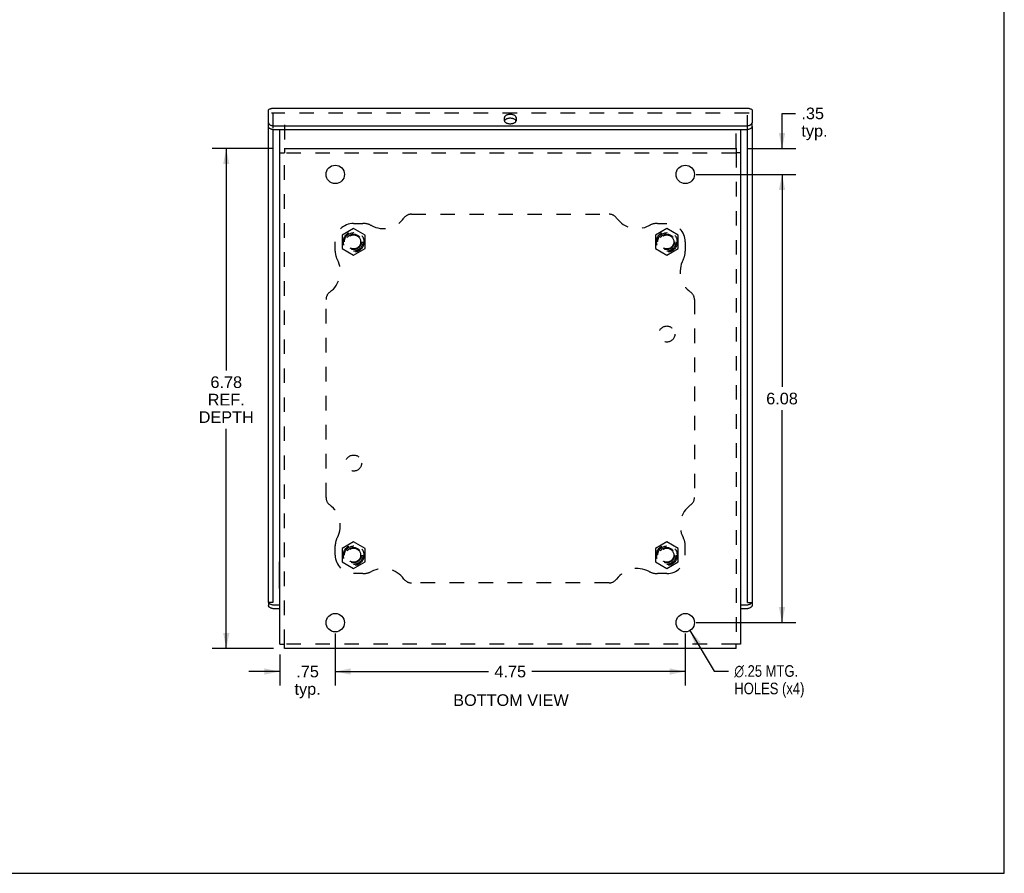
# Model space of a CAD drawing. Header units: inches. Extents: x 0 to 35.8, y 0 to 23.2.
# Tile 4 of 9: x 22.4 to 35.8, y 0 to 11.6. Entities that reach past the tile are written whole.
import ezdxf

# ---------------------------------------------------------------- set-up
doc = ezdxf.new("R2010")
doc.units = ezdxf.units.IN
doc.header["$LTSCALE"] = 1.968421
doc.header["$MEASUREMENT"] = 0
doc.linetypes.add('HIDDEN', pattern=[0.2, 0.1, -0.1])
doc.layers.get('0').update_dxf_attribs({"linetype": 'CONTINUOUS'})
for name, color, linetype in [('DEFAULT_2', 8, 'HIDDEN'), ('DIMENSIONS', 7, 'CONTINUOUS'), ('DOOR_ASSEMBLY', 7, 'CONTINUOUS'), ('SUBPANEL', 7, 'CONTINUOUS')]:
    doc.layers.add(name, color=color, linetype=linetype)
doc.styles.get("Standard").update_dxf_attribs({"font": 'arial.ttf'})
doc.styles.add('TEXTSTYLE_1', font='gdt', dxfattribs={"width": 0.8})
doc.dimstyles.new('DIMSTYLE_1', dxfattribs={"dimtxt": 0.157895, "dimasz": 0.210526, "dimexe": 0.09, "dimexo": 0.07, "dimgap": 0.0375, "dimtad": 0, "dimtih": 1, "dimtoh": 1, "dimzin": 4, "dimdsep": 46, "dimtxsty": 'Standard', "dimblk": '_FILLED', "dimblk1": '_FILLED', "dimblk2": '_FILLED', "dimcen": 0.09, "dimadec": 3, "dimazin": 1, "dimtfac": 1, "dimtdec": 3, "dimtofl": 0, "dimtmove": 0, "dimatfit": 3, "dimldrblk": '_FILLED', "dimfxl": 0, "dimtolj": 1, "dimtzin": 4, "dimarcsym": 0})
doc.dimstyles.new('DIMSTYLE_4', dxfattribs={"dimtxt": 0.157895, "dimasz": 0.210526, "dimexe": 0.09, "dimexo": 0.07, "dimgap": 0.09, "dimtad": 0, "dimtih": 1, "dimtoh": 1, "dimzin": 4, "dimdsep": 46, "dimtxsty": 'Standard', "dimblk": '_FILLED', "dimblk1": '_FILLED', "dimblk2": '_FILLED', "dimcen": 0.09, "dimadec": 3, "dimazin": 1, "dimtfac": 1, "dimtdec": 3, "dimtofl": 0, "dimtmove": 0, "dimatfit": 1, "dimldrblk": '_FILLED', "dimfxl": 0, "dimtolj": 1, "dimtzin": 4, "dimarcsym": 0})

# ---------------------------------------------------------------- blocks, each defined once
blk = doc.blocks.new('_FILLED')
at = {"color": 0, "linetype": 'ByBlock'}
blk.add_solid([(0, 0), (-1, 0.2), (-1, -0.2)], dxfattribs=at)
blk = doc.blocks.new('*D14')
at = {"layer": 'DIMENSIONS', "color": 2, "linetype": 'Continuous'}
for p, q in [((31.524, 3.293), (31.854, 2.744)), ((31.854, 2.744), (32.047, 2.744))]:
    blk.add_line(p, q, dxfattribs=at)
at = {"layer": 'DIMENSIONS', "color": 2, "linetype": 'Continuous', "xscale": 0.2105263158, "yscale": 0.2105263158, "zscale": 0.2105263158, "rotation": 120.9964622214}
blk.add_blockref('_FILLED', (31.524, 3.293), dxfattribs=at)
at = {"layer": 'DIMENSIONS', "color": 2, "linetype": 'Continuous', "insert": (32.126, 2.823), "char_height": 0.15789, "width": 1.18744, "attachment_point": 1, "line_spacing_factor": 0.9, "style": 'TEXTSTYLE_1'}
blk.add_mtext('{\\fgdt;n}\\fArial;.25 MTG.\\PHOLES (x4)', dxfattribs=at)
blk = doc.blocks.new('*D15')
at = {"layer": 'DIMENSIONS', "color": 2, "linetype": 'Continuous'}
for p, q in [((31.607, 9.48), (32.962, 9.48)), ((32.773, 9.48), (32.773, 6.598)), ((32.773, 3.4), (32.773, 6.282)), ((31.607, 3.4), (32.962, 3.4))]:
    blk.add_line(p, q, dxfattribs=at)
at = {"layer": 'DIMENSIONS', "color": 2, "linetype": 'Continuous', "xscale": 0.2105263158, "yscale": 0.2105263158, "zscale": 0.2105263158}
for p, rotation in [((32.773, 9.48), 90), ((32.773, 3.4), 270)]:
    blk.add_blockref('_FILLED', p, dxfattribs=dict(at, rotation=rotation))
at = {"layer": 'DIMENSIONS', "color": 2, "linetype": 'Continuous', "insert": (32.773, 6.519), "char_height": 0.1579, "width": 0.42907, "attachment_point": 2, "line_spacing_factor": 0.9}
blk.add_mtext('6.08', dxfattribs=at)
blk = doc.blocks.new('*D16')
at = {"layer": 'DIMENSIONS', "color": 2, "linetype": 'Continuous'}
for p, q in [((26.71, 3.253), (26.71, 2.547)), ((25.96, 2.966), (25.96, 2.547)), ((25.96, 2.737), (25.539, 2.737)), ((26.71, 2.737), (27.131, 2.737))]:
    blk.add_line(p, q, dxfattribs=at)
at = {"layer": 'DIMENSIONS', "color": 2, "linetype": 'Continuous', "xscale": 0.2105263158, "yscale": 0.2105263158, "zscale": 0.2105263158}
blk.add_blockref('_FILLED', (25.96, 2.737), dxfattribs=at)
at = {"layer": 'DIMENSIONS', "color": 2, "linetype": 'Continuous', "xscale": 0.2105263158, "yscale": 0.2105263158, "zscale": 0.2105263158, "rotation": 180}
blk.add_blockref('_FILLED', (26.71, 2.737), dxfattribs=at)
at = {"layer": 'DIMENSIONS', "color": 2, "linetype": 'Continuous', "insert": (26.335, 2.816), "char_height": 0.1579, "width": 0.35512, "attachment_point": 2, "line_spacing_factor": 0.9}
blk.add_mtext('.75\\Ptyp.', dxfattribs=at)
blk = doc.blocks.new('*D17')
at = {"layer": 'DIMENSIONS', "color": 2, "linetype": 'Continuous'}
for p, q in [((26.71, 3.253), (26.71, 2.547)), ((31.46, 3.253), (31.46, 2.547)), ((26.71, 2.737), (28.791, 2.737)), ((31.46, 2.737), (29.378, 2.737))]:
    blk.add_line(p, q, dxfattribs=at)
at = {"layer": 'DIMENSIONS', "color": 2, "linetype": 'Continuous', "xscale": 0.2105263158, "yscale": 0.2105263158, "zscale": 0.2105263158, "rotation": 180}
blk.add_blockref('_FILLED', (26.71, 2.737), dxfattribs=at)
at = {"layer": 'DIMENSIONS', "color": 2, "linetype": 'Continuous', "xscale": 0.2105263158, "yscale": 0.2105263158, "zscale": 0.2105263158}
blk.add_blockref('_FILLED', (31.46, 2.737), dxfattribs=at)
at = {"layer": 'DIMENSIONS', "color": 2, "linetype": 'Continuous', "insert": (29.085, 2.816), "char_height": 0.1579, "width": 0.42907, "attachment_point": 2, "line_spacing_factor": 0.9}
blk.add_mtext('4.75', dxfattribs=at)
blk = doc.blocks.new('*D18')
at = {"layer": 'DIMENSIONS', "color": 2, "linetype": 'Continuous'}
for p, q in [((32.773, 9.83), (32.773, 10.308)), ((32.773, 10.308), (32.957, 10.308)), ((32.297, 9.83), (32.962, 9.83)), ((31.607, 9.48), (32.962, 9.48)), ((32.773, 9.48), (32.773, 9.059))]:
    blk.add_line(p, q, dxfattribs=at)
at = {"layer": 'DIMENSIONS', "color": 2, "linetype": 'Continuous', "xscale": 0.2105263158, "yscale": 0.2105263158, "zscale": 0.2105263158}
for p, rotation in [((32.773, 9.83), 270), ((32.773, 9.48), 90)]:
    blk.add_blockref('_FILLED', p, dxfattribs=dict(at, rotation=rotation))
at = {"layer": 'DIMENSIONS', "color": 2, "linetype": 'Continuous', "insert": (33.036, 10.387), "char_height": 0.1579, "width": 0.35512, "attachment_point": 1, "line_spacing_factor": 0.9}
blk.add_mtext('.35\\Ptyp.', dxfattribs=at)
blk = doc.blocks.new('*D24')
at = {"layer": 'DIMENSIONS', "color": 2, "linetype": 'Continuous'}
for p, q in [((25.873, 9.83), (25.042, 9.83)), ((25.231, 9.83), (25.231, 6.82)), ((25.231, 3.05), (25.231, 6.03)), ((25.873, 3.05), (25.042, 3.05))]:
    blk.add_line(p, q, dxfattribs=at)
at = {"layer": 'DIMENSIONS', "color": 2, "linetype": 'Continuous', "xscale": 0.2105263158, "yscale": 0.2105263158, "zscale": 0.2105263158}
for p, rotation in [((25.231, 9.83), 90), ((25.231, 3.05), 270)]:
    blk.add_blockref('_FILLED', p, dxfattribs=dict(at, rotation=rotation))
at = {"layer": 'DIMENSIONS', "color": 2, "linetype": 'Continuous', "insert": (25.231, 6.741), "char_height": 0.1579, "width": 0.74604, "attachment_point": 2, "line_spacing_factor": 0.9}
blk.add_mtext('6.78\\PREF.\\PDEPTH', dxfattribs=at)

msp = doc.modelspace()

# ---------------------------------------------------------------- linework, layer by layer
at = {"color": 7, "linetype": 'Continuous'}
for p, q in [((35.7895, 0), (35.7895, 23.1579)), ((25.9599, 9.7711), (26.0199, 9.7711)), ((26.0199, 9.8301), (26.0199, 9.7711)), ((32.1499, 9.8301), (32.1499, 9.7711)), ((32.2099, 9.7711), (32.1499, 9.7711)), ((25.9559, 3.8648), (25.9559, 4.2251)), ((25.9559, 4.2251), (25.9599, 4.2251)), ((25.9559, 4.135), (25.9599, 4.135)), ((25.9559, 3.9549), (25.9599, 3.9549)), ((25.9559, 3.8648), (25.9599, 3.8648)), ((25.9599, 3.1091), (26.0199, 3.1091)), ((26.0199, 3.0501), (26.0199, 3.1091)), ((32.2099, 3.1091), (32.1499, 3.1091)), ((32.1499, 3.0501), (32.1499, 3.1091)), ((0, 0), (35.7895, 0))]:
    msp.add_line(p, q, dxfattribs=at)
at = {"color": 3, "linetype": 'Continuous'}
for p, q in [((25.9599, 3.1091), (25.9599, 10.0851)), ((32.2099, 10.0851), (32.2099, 3.1091)), ((26.0199, 9.8381), (26.0199, 9.8301)), ((26.0199, 9.8301), (32.1499, 9.8301)), ((32.1499, 9.8381), (32.1499, 9.8301)), ((32.1499, 3.0501), (26.0199, 3.0501))]:
    msp.add_line(p, q, dxfattribs=at)
for centre in [(26.7099, 9.4801), (31.4599, 9.4801), (26.7099, 3.4001), (31.4599, 3.4001)]:
    msp.add_circle(centre, 0.125, dxfattribs=at)
at = {"layer": 'DEFAULT_2', "color": 8, "linetype": 'HIDDEN'}
for p, q in [((26.0199, 10.152), (26.0199, 9.8381)), ((32.1499, 9.8381), (32.1499, 10.152)), ((26.0199, 3.1091), (26.0199, 9.7711)), ((32.1499, 9.7701), (26.0199, 9.7701)), ((32.1499, 9.7711), (32.1499, 3.1091)), ((26.9599, 8.7452), (26.8039, 8.6551)), ((27.1159, 8.6551), (26.9599, 8.7452)), ((31.2099, 8.7452), (31.0539, 8.6551)), ((31.3659, 8.6551), (31.2099, 8.7452)), ((26.8039, 8.6551), (26.8039, 8.475)), ((27.1159, 8.475), (27.1159, 8.6551)), ((31.0539, 8.6551), (31.0539, 8.475)), ((31.3659, 8.475), (31.3659, 8.6551)), ((26.8039, 8.475), (26.9599, 8.3849)), ((26.9599, 8.3849), (27.1159, 8.475)), ((31.0539, 8.475), (31.2099, 8.3849)), ((31.2099, 8.3849), (31.3659, 8.475)), ((26.9599, 4.4952), (26.8039, 4.4051)), ((27.1159, 4.4051), (26.9599, 4.4952)), ((31.2099, 4.4952), (31.0539, 4.4051)), ((31.3659, 4.4051), (31.2099, 4.4952)), ((26.8039, 4.4051), (26.8039, 4.225)), ((27.1159, 4.225), (27.1159, 4.4051)), ((31.0539, 4.4051), (31.0539, 4.225)), ((31.3659, 4.225), (31.3659, 4.4051)), ((26.8039, 4.225), (26.9599, 4.1349)), ((26.9599, 4.1349), (27.1159, 4.225)), ((31.0539, 4.225), (31.2099, 4.1349)), ((31.2099, 4.1349), (31.3659, 4.225)), ((32.1499, 3.1101), (26.0199, 3.1101))]:
    msp.add_line(p, q, dxfattribs=at)
for centre, radius in [((26.9599, 8.5651), 0.14), ((31.2099, 8.5651), 0.14), ((26.9599, 8.5651), 0.105), ((26.9599, 8.5651), 0.095), ((31.2099, 8.5651), 0.105), ((31.2099, 8.5651), 0.095), ((26.9599, 4.3151), 0.14), ((26.9599, 4.3151), 0.105), ((26.9599, 4.3151), 0.095), ((31.2099, 4.3151), 0.14), ((31.2099, 4.3151), 0.105), ((31.2099, 4.3151), 0.095)]:
    msp.add_circle(centre, radius, dxfattribs=at)
at = {"layer": 'DOOR_ASSEMBLY', "color": 3, "linetype": 'Continuous'}
for p, q in [((25.8037, 10.1821), (25.8037, 10.3571)), ((32.3262, 10.3732), (25.8437, 10.3732)), ((32.3662, 10.3571), (32.3662, 10.1821)), ((29.0068, 10.2074), (29.0068, 10.2543)), ((29.1631, 10.2543), (29.1631, 10.2074)), ((25.8037, 3.6727), (25.8037, 10.1301)), ((25.8937, 10.1371), (32.2762, 10.1371)), ((32.3662, 10.1301), (32.3662, 3.6727)), ((25.9599, 3.5878), (25.8937, 3.5878)), ((32.2762, 3.5878), (32.2099, 3.5878))]:
    msp.add_line(p, q, dxfattribs=at)
at = {"layer": 'DOOR_ASSEMBLY', "color": 8, "linetype": 'HIDDEN'}
for p, q in [((32.3262, 10.3132), (25.8437, 10.3132)), ((25.8637, 10.3051), (25.8637, 10.0877)), ((32.3062, 10.0877), (32.3062, 10.3051))]:
    msp.add_line(p, q, dxfattribs=at)
at = {"layer": 'DOOR_ASSEMBLY', "color": 7, "linetype": 'Continuous'}
for p, q in [((25.8037, 10.1301), (25.8037, 10.1821)), ((29.1611, 10.211), (29.1587, 10.2152)), ((32.3662, 10.1301), (32.3662, 10.1821)), ((25.8637, 10.0877), (25.8637, 3.6727)), ((32.2762, 10.0851), (25.8937, 10.0851)), ((32.3062, 3.6727), (32.3062, 10.0877)), ((25.8037, 3.6727), (25.8037, 3.6328)), ((25.8637, 3.6727), (25.8037, 3.6727)), ((25.8071, 3.6727), (25.8076, 3.6717)), ((25.8937, 3.6397), (25.9599, 3.6397)), ((32.2099, 3.6397), (32.2762, 3.6397)), ((32.3062, 3.6727), (32.3662, 3.6727)), ((32.3662, 3.6727), (32.3662, 3.6328))]:
    msp.add_line(p, q, dxfattribs=at)
at = {"layer": 'DOOR_ASSEMBLY', "color": 3, "linetype": 'Continuous'}
for points in [[(25.8037, 10.3571), (25.8123, 10.3631), (25.8208, 10.3678), (25.8294, 10.3711), (25.838, 10.3728), (25.8437, 10.3732)], [(29.1631, 10.2543), (29.1626, 10.2587), (29.1611, 10.263), (29.1587, 10.2672), (29.1553, 10.2712), (29.1511, 10.275), (29.146, 10.2786), (29.1402, 10.2819), (29.1337, 10.2848), (29.1265, 10.2873), (29.1188, 10.2895), (29.1108, 10.2911), (29.1023, 10.2923), (29.0937, 10.2931), (29.0849, 10.2933), (29.0762, 10.2931), (29.0676, 10.2923), (29.0591, 10.2911), (29.0511, 10.2895), (29.0434, 10.2873), (29.0362, 10.2848), (29.0297, 10.2819), (29.0239, 10.2786), (29.0188, 10.275), (29.0146, 10.2712), (29.0112, 10.2672), (29.0088, 10.263), (29.0073, 10.2587), (29.0068, 10.2543)], [(32.3262, 10.3732), (32.3319, 10.3728), (32.3405, 10.3711), (32.3491, 10.3678), (32.3576, 10.3631), (32.3662, 10.3571)], [(25.8037, 10.1821), (25.8041, 10.1776), (25.8054, 10.1733), (25.8076, 10.169), (25.8106, 10.1649), (25.8143, 10.1609), (25.8189, 10.1571), (25.8241, 10.1535), (25.8301, 10.1503), (25.8366, 10.1473), (25.8437, 10.1447), (25.8513, 10.1424), (25.8593, 10.1405), (25.8676, 10.139), (25.8761, 10.1379), (25.8848, 10.1373), (25.8937, 10.1371)], [(29.0068, 10.2074), (29.0073, 10.203), (29.0088, 10.1987), (29.0112, 10.1945), (29.0146, 10.1904), (29.0188, 10.1866), (29.0239, 10.183), (29.0297, 10.1798), (29.0362, 10.1769), (29.0434, 10.1743), (29.0511, 10.1722), (29.0591, 10.1705), (29.0676, 10.1693), (29.0762, 10.1686), (29.0849, 10.1683), (29.0937, 10.1686), (29.1023, 10.1693), (29.1108, 10.1705), (29.1188, 10.1722), (29.1265, 10.1743), (29.1337, 10.1769), (29.1402, 10.1798), (29.146, 10.183), (29.1511, 10.1866), (29.1553, 10.1904), (29.1587, 10.1945), (29.1611, 10.1987), (29.1626, 10.203), (29.1631, 10.2074)], [(32.2762, 10.1371), (32.2851, 10.1373), (32.2938, 10.1379), (32.3023, 10.139), (32.3106, 10.1405), (32.3186, 10.1424), (32.3262, 10.1447), (32.3333, 10.1473), (32.3398, 10.1503), (32.3458, 10.1535), (32.351, 10.1571), (32.3556, 10.1609), (32.3593, 10.1649), (32.3623, 10.169), (32.3645, 10.1733), (32.3658, 10.1776), (32.3662, 10.1821)], [(25.8937, 3.5878), (25.8848, 3.588), (25.8761, 3.5886), (25.8676, 3.5897), (25.8593, 3.5912), (25.8513, 3.5931), (25.8437, 3.5953), (25.8366, 3.598), (25.8301, 3.6009), (25.8241, 3.6042), (25.8189, 3.6078), (25.8143, 3.6116), (25.8106, 3.6155), (25.8076, 3.6197), (25.8054, 3.624), (25.8041, 3.6283), (25.8037, 3.6328)], [(32.3662, 3.6328), (32.3658, 3.6283), (32.3645, 3.624), (32.3623, 3.6197), (32.3593, 3.6155), (32.3556, 3.6116), (32.351, 3.6078), (32.3458, 3.6042), (32.3398, 3.6009), (32.3333, 3.598), (32.3262, 3.5953), (32.3186, 3.5931), (32.3106, 3.5912), (32.3023, 3.5897), (32.2938, 3.5886), (32.2851, 3.588), (32.2762, 3.5878)]]:
    msp.add_lwpolyline(points, dxfattribs=at)
at = {"layer": 'DOOR_ASSEMBLY', "color": 7, "linetype": 'Continuous'}
for points in [[(29.0112, 10.2152), (29.0088, 10.211), (29.0073, 10.2067)], [(29.1587, 10.2152), (29.1553, 10.2193), (29.1511, 10.2231), (29.146, 10.2267), (29.1402, 10.2299), (29.1337, 10.2328), (29.1265, 10.2354), (29.1188, 10.2375), (29.1108, 10.2392), (29.1023, 10.2404), (29.0937, 10.2411), (29.0849, 10.2414), (29.0762, 10.2411), (29.0676, 10.2404), (29.0591, 10.2392), (29.0511, 10.2375), (29.0434, 10.2354), (29.0362, 10.2328), (29.0297, 10.2299), (29.0239, 10.2267), (29.0188, 10.2231), (29.0146, 10.2193), (29.0112, 10.2152)], [(29.1628, 10.2048), (29.1626, 10.2067), (29.1611, 10.211)], [(25.8937, 10.0851), (25.8848, 10.0853), (25.8761, 10.086), (25.8676, 10.0871), (25.8593, 10.0885), (25.8513, 10.0904), (25.8437, 10.0927), (25.8366, 10.0953), (25.8301, 10.0983), (25.8241, 10.1016), (25.8189, 10.1051), (25.8143, 10.1089), (25.8106, 10.1129), (25.8076, 10.1171), (25.8054, 10.1213), (25.8041, 10.1257), (25.8037, 10.1301)], [(32.3662, 10.1301), (32.3658, 10.1257), (32.3645, 10.1213), (32.3623, 10.1171), (32.3593, 10.1129), (32.3556, 10.1089), (32.351, 10.1051), (32.3458, 10.1016), (32.3398, 10.0983), (32.3333, 10.0953), (32.3262, 10.0927), (32.3186, 10.0904), (32.3106, 10.0885), (32.3023, 10.0871), (32.2938, 10.086), (32.2851, 10.0853), (32.2762, 10.0851)], [(25.8076, 3.6717), (25.8106, 3.6675), (25.8143, 3.6635), (25.8189, 3.6597), (25.8241, 3.6562), (25.8301, 3.6529), (25.8366, 3.6499), (25.8437, 3.6473), (25.8513, 3.645), (25.8593, 3.6431), (25.8676, 3.6417), (25.8761, 3.6406), (25.8848, 3.6399), (25.8937, 3.6397)], [(32.2762, 3.6397), (32.2851, 3.6399), (32.2938, 3.6406), (32.3023, 3.6417), (32.3106, 3.6431), (32.3186, 3.645), (32.3262, 3.6473), (32.3333, 3.6499), (32.3398, 3.6529), (32.3458, 3.6562), (32.351, 3.6597), (32.3556, 3.6635), (32.3593, 3.6675), (32.3623, 3.6717), (32.3628, 3.6727)]]:
    msp.add_lwpolyline(points, dxfattribs=at)
at = {"layer": 'SUBPANEL', "color": 8, "linetype": 'HIDDEN'}
for p, q in [((27.7427, 8.9401), (30.4272, 8.9401)), ((26.9599, 8.8151), (27.0849, 8.8151)), ((31.0849, 8.8151), (31.2099, 8.8151)), ((26.7099, 8.4401), (26.7099, 8.5651)), ((31.4599, 8.5651), (31.4599, 8.4401)), ((26.5849, 5.0978), (26.5849, 7.7823)), ((31.5849, 7.7823), (31.5849, 5.0978)), ((26.7099, 4.3151), (26.7099, 4.4401)), ((31.4599, 4.3151), (31.4599, 4.4401)), ((27.0849, 4.0651), (26.9599, 4.0651)), ((31.2099, 4.0651), (31.0849, 4.0651)), ((30.4272, 3.9401), (27.7427, 3.9401))]:
    msp.add_line(p, q, dxfattribs=at)
for centre, radius in [((26.9599, 8.5651), 0.125), ((31.2099, 8.5651), 0.125), ((31.2099, 7.3151), 0.109), ((26.9599, 5.5651), 0.109), ((26.9599, 4.3151), 0.125), ((31.2099, 4.3151), 0.125)]:
    msp.add_circle(centre, radius, dxfattribs=at)
for centre, radius, start, end in [((27.3628, 9.0901), 0.344, 242.10891, 324.1013), ((27.7427, 8.8151), 0.125, 90, 144.1013), ((30.4272, 8.8151), 0.125, 35.8987, 90), ((30.8071, 9.0901), 0.344, 215.8987, 297.89109), ((26.9599, 8.5651), 0.25, 90, 180), ((27.0849, 8.5651), 0.25, 62.10891, 90), ((31.0849, 8.5651), 0.25, 90, 117.89109), ((31.2099, 8.5651), 0.25, 0, 90), ((26.9599, 8.4401), 0.25, 180, 207.89109), ((31.2099, 8.4401), 0.25, 332.10891, 360), ((26.4349, 8.1622), 0.344, 305.8987, 27.89109), ((31.7349, 8.1622), 0.344, 152.10891, 234.1013), ((26.7099, 7.7823), 0.125, 125.8987, 180), ((31.4599, 7.7823), 0.125, 0, 54.1013), ((26.7099, 5.0978), 0.125, 180, 234.1013), ((31.4599, 5.0978), 0.125, 305.8987, 360), ((26.4349, 4.7179), 0.344, 332.10891, 54.1013), ((31.7349, 4.7179), 0.344, 125.8987, 207.89109), ((26.9599, 4.4401), 0.25, 152.10891, 180), ((31.2099, 4.4401), 0.25, 0, 27.89109), ((26.9599, 4.3151), 0.25, 180, 270), ((31.2099, 4.3151), 0.25, 270, 360), ((27.0849, 4.3151), 0.25, 270, 297.89109), ((27.3628, 3.7901), 0.344, 35.8987, 117.89109), ((30.8071, 3.7901), 0.344, 62.10891, 144.1013), ((31.0849, 4.3151), 0.25, 242.10891, 270), ((27.7427, 4.0651), 0.125, 215.8987, 270), ((30.4272, 4.0651), 0.125, 270, 324.1013)]:
    msp.add_arc(centre, radius, start, end, dxfattribs=at)

# ---------------------------------------------------------------- texts
at = {"layer": 'DIMENSIONS', "color": 2, "linetype": 'Continuous', "insert": (29.095, 2.4282), "char_height": 0.157895, "width": 1.56486, "attachment_point": 2, "line_spacing_factor": 0.9}
msp.add_mtext('BOTTOM VIEW', dxfattribs=at)

# ---------------------------------------------------------------- dimensions: what is measured, and where the dimension line sits
at = {"layer": 'DIMENSIONS', "color": 2, "linetype": 'Continuous'}
for base, p1, p2, text, picture, middle in [((32.7729, 9.4801), (32.2273, 9.8301), (31.5373, 9.4801), '<>\\Ptyp.', '*D18', (33.2136, 10.1895)), ((25.231, 3.0501), (25.9426, 9.8301), (25.9426, 3.0501), '<>\\PREF.\\PDEPTH', '*D24', (25.231, 6.4252))]:
    dim = msp.add_linear_dim(base=base, p1=p1, p2=p2, angle=270, text=text, dimstyle='DIMSTYLE_1', dxfattribs=at)
    dim.commit()
    dim.dimension.update_dxf_attribs({"geometry": picture, "text_midpoint": middle, "dimtype": 160})
dim = msp.add_linear_dim(base=(32.7729, 9.4801), p1=(31.5373, 3.4001), p2=(31.5373, 9.4801), angle=90, dimstyle='DIMSTYLE_1', dxfattribs=at)
dim.commit()
dim.dimension.update_dxf_attribs({"geometry": '*D15', "text_midpoint": (32.7715, 6.4392), "dimtype": 160})
dim = msp.add_diameter_dim_2p(p1=(31.5243, 3.2929), p2=(31.3956, 3.5072), text='%%c<> MTG.\\PHOLES (x4)', dimstyle='DIMSTYLE_4', override={"dimpost": '<>'}, dxfattribs=at)
dim.commit()
dim.dimension.update_dxf_attribs({"geometry": '*D14', "text_midpoint": (32.7197, 2.6253), "dimtype": 163})
dim = msp.add_linear_dim(base=(26.7099, 2.7369), p1=(25.9599, 3.0357), p2=(26.7099, 3.3227), text='<>\\Ptyp.', dimstyle='DIMSTYLE_1', dxfattribs=at)
dim.commit()
dim.dimension.update_dxf_attribs({"geometry": '*D16', "text_midpoint": (26.3349, 2.6185), "dimtype": 160})
dim = msp.add_linear_dim(base=(31.4599, 2.7369), p1=(26.7099, 3.3227), p2=(31.4599, 3.3227), dimstyle='DIMSTYLE_1', dxfattribs=at)
dim.commit()
dim.dimension.update_dxf_attribs({"geometry": '*D17', "text_midpoint": (29.0815, 2.7354), "dimtype": 160})

doc.saveas('drawing.dxf')
